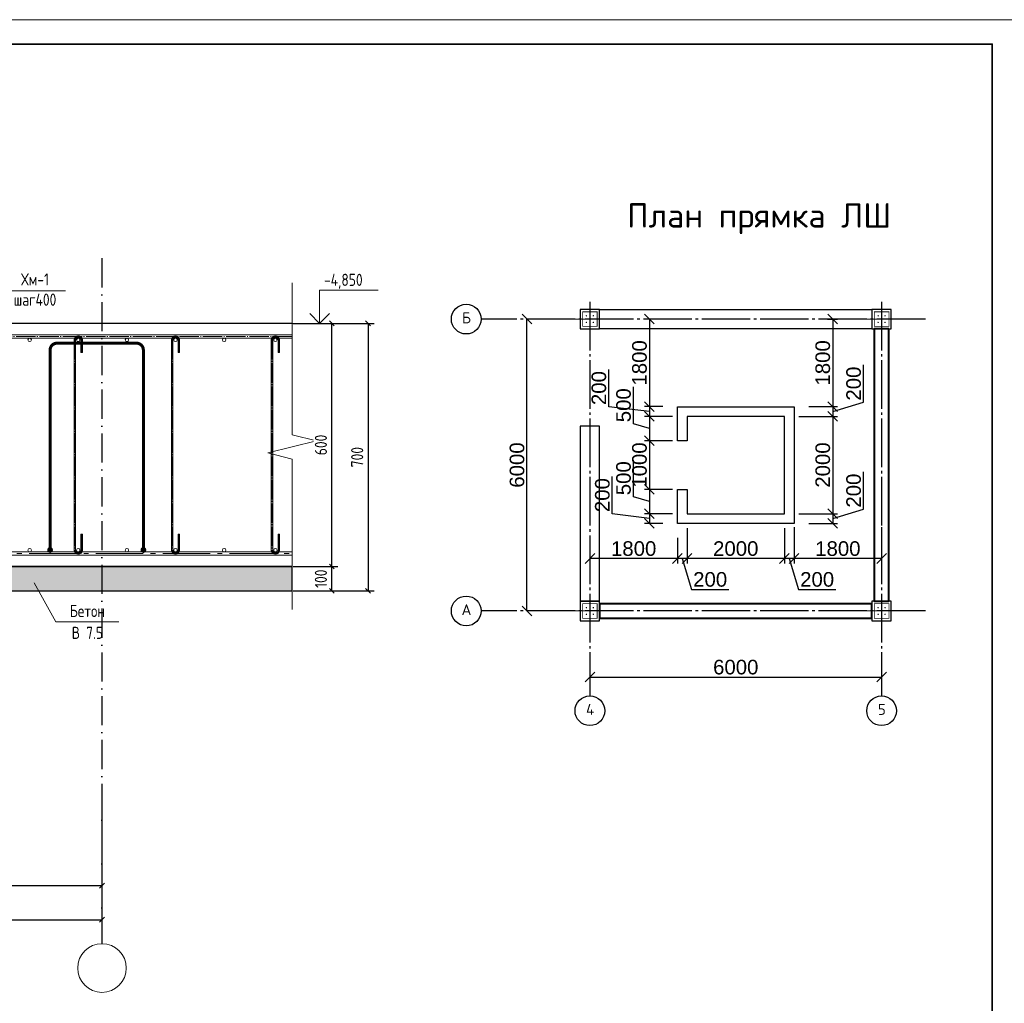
# Model space of a CAD drawing. Header units: millimetres. Extents: x -33345 to 4712671, y -3392 to 121473.
# Tile 225 of 256: x 1182090 to 1202342, y 66280 to 86501. Entities that reach past the tile are written whole.
import ezdxf
from ezdxf.enums import TextEntityAlignment as Align

# ---------------------------------------------------------------- set-up
doc = ezdxf.new("R2010")
doc.units = ezdxf.units.MM
for name, pattern in [('ACAD_ISO10W100', [18, 12, -3, 0, -3]), ('AM_DIN_G_W050', [13.75, 9.75, -1.5, 1, -1.5]), ('CENTER2', [28.575, 19.05, -3.175, 3.175, -3.175]), ('ГОСТ 2.303 5', [24, 20, -1.5, 1, -1.5])]:
    doc.linetypes.add(name, pattern=pattern)
for name, color, linetype in [('00-Axes', 1, 'CENTER2'), ('_линия', 7, 'Continuous'), ('HA', 9, 'Continuous')]:
    doc.layers.add(name, color=color, linetype=linetype)
for name, color, linetype, lineweight in [('1_Основная', 250, 'Continuous', 40), ('w-hatch', 7, 'Continuous', 0), ('w-line', 7, 'Continuous', 0), ('w-Армирования', 172, 'Continuous', 30), ('w-выноски', 7, 'Continuous', 0), ('w-размеры', 7, 'Continuous', 0), ('w-текст', 7, 'Continuous', 0), ('СПДС_w-ось', 4, 'Continuous', 0)]:
    doc.layers.add(name, color=color, linetype=linetype, lineweight=lineweight)
doc.styles.add('#_text', font='CS_Gost2304.shx')
doc.styles.add('_text', font='isocpeui.ttf')
doc.styles.add('ISOCPEUR_1.00', font='isocpeui.ttf')
doc.styles.get("Standard").update_dxf_attribs({"font": 'arial.ttf'})
doc.dimstyles.new('_Dimention', dxfattribs={"dimscale": 100, "dimtxt": 2.5, "dimasz": 1, "dimexe": 1.25, "dimexo": 0.625, "dimgap": 1, "dimtad": 1, "dimdec": 0, "dimtxsty": '_text', "dimblk": 'OBLIQUE', "dimcen": 2.5, "dimadec": 0, "dimazin": 2, "dimtfac": 0.75, "dimtdec": 0, "dimtmove": 1, "dimatfit": 3, "dimfxl": 1, "dimtfill": 1, "dimtolj": 1, "dimarcsym": 1})
doc.dimstyles.new('ISO-25$0', dxfattribs={"dimtxt": 300, "dimasz": 200, "dimexe": 100, "dimexo": 300, "dimgap": 50, "dimtad": 1, "dimdec": 0, "dimtxsty": 'Standard', "dimblk": 'OBLIQUE', "dimcen": 250, "dimadec": 0, "dimazin": 0, "dimtfac": 1, "dimtdec": 0, "dimtmove": 0, "dimatfit": 3, "dimldrblk": 'OBLIQUE', "dimfxl": 1.25, "dimarcsym": 0})

# ---------------------------------------------------------------- blocks, each defined once
blk = doc.blocks.new('srhet')
at = {"lineweight": 20}
blk.add_lwpolyline([(-49807960, 24193266), (-49748560, 24193266), (-49748560, 24235266), (-49807960, 24235266)], close=True, dxfattribs=at)
at = {"lineweight": 35}
blk.add_lwpolyline([(-49805960, 24193766), (-49749060, 24193766), (-49749060, 24234766), (-49805960, 24234766)], close=True, dxfattribs=at)
blk = doc.blocks.new('_Oblique')
at = {"color": 0, "linetype": 'ByBlock', "lineweight": -2}
blk.add_line((-0.5, -0.5), (0.5, 0.5), dxfattribs=at)
blk = doc.blocks.new('*D1626')
at = {"layer": 'Defpoints', "color": 0, "ltscale": 100, "transparency": 16777216}
for p in [(1187656, 75259), (1187656, 74759)]:
    blk.add_point(p, dxfattribs=at)
at = {"layer": 'w-размеры', "color": 0, "lineweight": -2, "ltscale": 100, "transparency": 16777216}
for p, q in [((1187718, 75259), (1188635, 75259)), ((1188510, 74759), (1188510, 75259)), ((1187718, 74759), (1188635, 74759))]:
    blk.add_line(p, q, dxfattribs=at)
at = {"layer": 'w-размеры', "color": 0, "lineweight": 13, "ltscale": 100, "transparency": 16777216, "insert": (1188285, 75009), "char_height": 250, "attachment_point": 5, "rotation": 90, "style": '#_text', "bg_fill": 3, "box_fill_scale": 1.1, "bg_fill_color": 256, "bg_fill_true_color": 13158600, "bg_fill_transparency": 0}
blk.add_mtext('\\A1;100', dxfattribs=at)
at = {"layer": 'Defpoints', "color": 0, "ltscale": 100, "transparency": 16777216}
blk.add_point((1188510, 75259), dxfattribs=at)
at = {"layer": 'w-размеры', "color": 0, "lineweight": -2, "ltscale": 100, "transparency": 16777216, "xscale": 100, "yscale": 100, "zscale": 100}
for p, rotation in [((1188510, 75259), 90), ((1188510, 74759), 270)]:
    blk.add_blockref('_Oblique', p, dxfattribs=dict(at, rotation=rotation))
blk = doc.blocks.new('*D1627')
at = {"layer": 'Defpoints', "color": 0, "ltscale": 100, "transparency": 16777216}
for p in [(1187656, 80259), (1188510, 80259), (1187656, 75259)]:
    blk.add_point(p, dxfattribs=at)
at = {"layer": 'w-размеры', "color": 0, "lineweight": -2, "ltscale": 100, "transparency": 16777216}
for p, q in [((1187718, 80259), (1188635, 80259)), ((1188510, 75259), (1188510, 80259)), ((1187718, 75259), (1188635, 75259))]:
    blk.add_line(p, q, dxfattribs=at)
at = {"layer": 'w-размеры', "color": 0, "lineweight": -2, "ltscale": 100, "transparency": 16777216, "xscale": 100, "yscale": 100, "zscale": 100}
for p, rotation in [((1188510, 80259), 90), ((1188510, 75259), 270)]:
    blk.add_blockref('_Oblique', p, dxfattribs=dict(at, rotation=rotation))
at = {"layer": 'w-размеры', "color": 0, "lineweight": 13, "ltscale": 100, "transparency": 16777216, "insert": (1188285, 77759), "char_height": 250, "attachment_point": 5, "rotation": 90, "style": '#_text', "bg_fill": 3, "box_fill_scale": 1.1, "bg_fill_color": 256, "bg_fill_true_color": 13158600, "bg_fill_transparency": 0}
blk.add_mtext('\\A1;600', dxfattribs=at)
blk = doc.blocks.new('*D1628')
at = {"layer": 'Defpoints', "color": 0, "ltscale": 100, "transparency": 16777216}
for p in [(1187656, 80259), (1187656, 74759), (1189256, 74759)]:
    blk.add_point(p, dxfattribs=at)
at = {"layer": 'w-размеры', "color": 0, "lineweight": -2, "ltscale": 100, "transparency": 16777216}
for p, q in [((1187718, 80259), (1189381, 80259)), ((1189256, 80259), (1189256, 74759)), ((1187718, 74759), (1189381, 74759))]:
    blk.add_line(p, q, dxfattribs=at)
at = {"layer": 'w-размеры', "color": 0, "lineweight": -2, "ltscale": 100, "transparency": 16777216, "xscale": 100, "yscale": 100, "zscale": 100}
for p, rotation in [((1189256, 80259), 90), ((1189256, 74759), 270)]:
    blk.add_blockref('_Oblique', p, dxfattribs=dict(at, rotation=rotation))
at = {"layer": 'w-размеры', "color": 0, "lineweight": 13, "ltscale": 100, "transparency": 16777216, "insert": (1189031, 77509), "char_height": 250, "attachment_point": 5, "rotation": 90, "style": '#_text', "bg_fill": 3, "box_fill_scale": 1.1, "bg_fill_color": 256, "bg_fill_true_color": 13158600, "bg_fill_transparency": 0}
blk.add_mtext('\\A1;700', dxfattribs=at)
blk = doc.blocks.new('*D1646')
at = {"layer": 'Defpoints', "color": 0, "ltscale": 100, "transparency": 16777216}
for p in [(1153783, 70259), (1183783, 70259), (1183783, 67999)]:
    blk.add_point(p, dxfattribs=at)
at = {"layer": 'w-размеры', "color": 0, "lineweight": -2, "ltscale": 100, "transparency": 16777216}
for p, q in [((1153783, 70196), (1153783, 67874)), ((1183783, 70196), (1183783, 67874)), ((1153783, 67999), (1183783, 67999))]:
    blk.add_line(p, q, dxfattribs=at)
at = {"layer": 'w-размеры', "color": 0, "lineweight": -2, "ltscale": 100, "transparency": 16777216, "xscale": 100, "yscale": 100, "zscale": 100, "rotation": 180}
blk.add_blockref('_Oblique', (1153783, 67999), dxfattribs=at)
at = {"layer": 'w-размеры', "color": 0, "lineweight": -2, "ltscale": 100, "transparency": 16777216, "xscale": 100, "yscale": 100, "zscale": 100}
blk.add_blockref('_Oblique', (1183783, 67999), dxfattribs=at)
at = {"layer": 'w-размеры', "color": 0, "lineweight": 13, "ltscale": 100, "transparency": 16777216, "insert": (1168783, 68224), "char_height": 250, "attachment_point": 5, "style": '#_text', "bg_fill": 3, "box_fill_scale": 1.1, "bg_fill_color": 256, "bg_fill_true_color": 13158600, "bg_fill_transparency": 0}
blk.add_mtext('\\A1;6000', dxfattribs=at)
blk = doc.blocks.new('*D1648')
at = {"layer": 'Defpoints', "color": 0, "ltscale": 100, "transparency": 16777216}
for p in [(1173783, 70259), (1183783, 70259), (1183783, 68699)]:
    blk.add_point(p, dxfattribs=at)
at = {"layer": 'w-размеры', "color": 0, "lineweight": -2, "ltscale": 100, "transparency": 16777216}
for p, q in [((1173783, 70196), (1173783, 68574)), ((1183783, 70196), (1183783, 68574)), ((1173783, 68699), (1183783, 68699))]:
    blk.add_line(p, q, dxfattribs=at)
at = {"layer": 'w-размеры', "color": 0, "lineweight": -2, "ltscale": 100, "transparency": 16777216, "xscale": 100, "yscale": 100, "zscale": 100, "rotation": 180}
blk.add_blockref('_Oblique', (1173783, 68699), dxfattribs=at)
at = {"layer": 'w-размеры', "color": 0, "lineweight": -2, "ltscale": 100, "transparency": 16777216, "xscale": 100, "yscale": 100, "zscale": 100}
blk.add_blockref('_Oblique', (1183783, 68699), dxfattribs=at)
at = {"layer": 'w-размеры', "color": 0, "lineweight": 13, "ltscale": 100, "transparency": 16777216, "insert": (1178783, 68924), "char_height": 250, "attachment_point": 5, "style": '#_text', "bg_fill": 3, "box_fill_scale": 1.1, "bg_fill_color": 256, "bg_fill_true_color": 13158600, "bg_fill_transparency": 0}
blk.add_mtext('\\A1;2000', dxfattribs=at)
blk = doc.blocks.new('*D1677')
at = {"color": 0, "lineweight": -2, "transparency": 16777216}
for p, q in [((1193818, 73287), (1193818, 73087)), ((1199818, 73287), (1199818, 73087)), ((1193818, 72987), (1199818, 72987))]:
    blk.add_line(p, q, dxfattribs=at)
at = {"layer": 'Defpoints', "color": 0, "transparency": 16777216}
for p in [(1193818, 72987), (1199818, 72987), (1199818, 72987)]:
    blk.add_point(p, dxfattribs=at)
at = {"color": 0, "lineweight": -2, "transparency": 16777216, "xscale": 200, "yscale": 200, "zscale": 200, "rotation": 180}
blk.add_blockref('_Oblique', (1193818, 72987), dxfattribs=at)
at = {"color": 0, "lineweight": -2, "transparency": 16777216, "xscale": 200, "yscale": 200, "zscale": 200}
blk.add_blockref('_Oblique', (1199818, 72987), dxfattribs=at)
at = {"color": 0, "lineweight": 0, "transparency": 16777216, "insert": (1196818, 73190), "char_height": 300, "attachment_point": 5}
blk.add_mtext('6000', dxfattribs=at)
blk = doc.blocks.new('*D1678')
at = {"color": 0, "lineweight": -2, "transparency": 16777216}
for p, q in [((1192523, 74346), (1192523, 80346)), ((1192823, 80346), (1192623, 80346)), ((1192823, 74346), (1192623, 74346))]:
    blk.add_line(p, q, dxfattribs=at)
at = {"layer": 'Defpoints', "color": 0, "transparency": 16777216}
for p in [(1192523, 80346), (1192523, 80346), (1192523, 74346)]:
    blk.add_point(p, dxfattribs=at)
at = {"color": 0, "lineweight": -2, "transparency": 16777216, "xscale": 200, "yscale": 200, "zscale": 200}
for p, rotation in [((1192523, 80346), 90), ((1192523, 74346), 270)]:
    blk.add_blockref('_Oblique', p, dxfattribs=dict(at, rotation=rotation))
at = {"color": 0, "lineweight": 0, "transparency": 16777216, "insert": (1192320, 77346), "char_height": 300, "attachment_point": 5, "rotation": 90}
blk.add_mtext('6000', dxfattribs=at)
blk = doc.blocks.new('column')
at = {"lineweight": 0}
for points in [[(-68, 56, -1), (-68, 86, -1)], [(68, 56, 1), (68, 86, 1)], [(-68, -56, 1), (-68, -86, 1)], [(68, -56, -1), (68, -86, -1)]]:
    blk.add_hatch(color=0, dxfattribs=at).paths.add_polyline_path(points)
at = {"color": 0, "lineweight": 0}
for p, q in [((0, 300), (0, -300)), ((300, 0), (-300, 0))]:
    blk.add_line(p, q, dxfattribs=at)
at = {"lineweight": 30}
blk.add_lwpolyline([(-200, 200), (200, 200), (200, -200), (-200, -200)], close=True, dxfattribs=at)
at = {"color": 0, "lineweight": 0, "const_width": 15}
blk.add_lwpolyline([(150, -150), (150, 150), (-150, 150), (-150, -150)], close=True, dxfattribs=at)
blk = doc.blocks.new('*D2973')
at = {"color": 0, "lineweight": -2, "transparency": 16777216}
for p, q in [((1198018, 76072), (1198018, 75324)), ((1199818, 76072), (1199818, 75324)), ((1199818, 75424), (1198018, 75424))]:
    blk.add_line(p, q, dxfattribs=at)
at = {"layer": 'Defpoints', "color": 0, "transparency": 16777216}
for p in [(1198018, 76372), (1199818, 76372), (1198018, 75424)]:
    blk.add_point(p, dxfattribs=at)
at = {"color": 0, "lineweight": -2, "transparency": 16777216, "xscale": 200, "yscale": 200, "zscale": 200, "rotation": 180}
blk.add_blockref('_Oblique', (1198018, 75424), dxfattribs=at)
at = {"color": 0, "lineweight": -2, "transparency": 16777216, "xscale": 200, "yscale": 200, "zscale": 200}
blk.add_blockref('_Oblique', (1199818, 75424), dxfattribs=at)
at = {"color": 0, "transparency": 16777216, "insert": (1198918, 75627), "char_height": 300, "attachment_point": 5}
blk.add_mtext('1800', dxfattribs=at)
blk = doc.blocks.new('*D2974')
at = {"color": 0, "lineweight": -2, "transparency": 16777216}
for p, q in [((1197818, 76046), (1197818, 75324)), ((1198018, 76072), (1198018, 75324)), ((1198018, 75424), (1197818, 75424)), ((1197918, 75424), (1198108, 74790)), ((1198108, 74790), (1198875, 74790))]:
    blk.add_line(p, q, dxfattribs=at)
at = {"layer": 'Defpoints', "color": 0, "transparency": 16777216}
for p in [(1198018, 76372), (1197818, 76346), (1197818, 75424)]:
    blk.add_point(p, dxfattribs=at)
at = {"color": 0, "lineweight": -2, "transparency": 16777216, "xscale": 200, "yscale": 200, "zscale": 200, "rotation": 180}
blk.add_blockref('_Oblique', (1197818, 75424), dxfattribs=at)
at = {"color": 0, "lineweight": -2, "transparency": 16777216, "xscale": 200, "yscale": 200, "zscale": 200}
blk.add_blockref('_Oblique', (1198018, 75424), dxfattribs=at)
at = {"color": 0, "transparency": 16777216, "insert": (1198492, 74993), "char_height": 300, "attachment_point": 5}
blk.add_mtext('200', dxfattribs=at)
blk = doc.blocks.new('*D2975')
at = {"color": 0, "lineweight": -2, "transparency": 16777216}
for p, q in [((1195818, 76046), (1195818, 75324)), ((1197818, 76046), (1197818, 75324)), ((1197818, 75424), (1195818, 75424))]:
    blk.add_line(p, q, dxfattribs=at)
at = {"layer": 'Defpoints', "color": 0, "transparency": 16777216}
for p in [(1195818, 76346), (1197818, 76346), (1195818, 75424)]:
    blk.add_point(p, dxfattribs=at)
at = {"color": 0, "lineweight": -2, "transparency": 16777216, "xscale": 200, "yscale": 200, "zscale": 200, "rotation": 180}
blk.add_blockref('_Oblique', (1195818, 75424), dxfattribs=at)
at = {"color": 0, "lineweight": -2, "transparency": 16777216, "xscale": 200, "yscale": 200, "zscale": 200}
blk.add_blockref('_Oblique', (1197818, 75424), dxfattribs=at)
at = {"color": 0, "transparency": 16777216, "insert": (1196818, 75627), "char_height": 300, "attachment_point": 5}
blk.add_mtext('2000', dxfattribs=at)
blk = doc.blocks.new('*D2976')
at = {"color": 0, "lineweight": -2, "transparency": 16777216}
for p, q in [((1195818, 76046), (1195818, 75324)), ((1195618, 75846), (1195618, 75324)), ((1195818, 75424), (1195618, 75424)), ((1195718, 75424), (1195908, 74790)), ((1195908, 74790), (1196675, 74790))]:
    blk.add_line(p, q, dxfattribs=at)
at = {"layer": 'Defpoints', "color": 0, "transparency": 16777216}
for p in [(1195618, 76146), (1195818, 76346), (1195618, 75424)]:
    blk.add_point(p, dxfattribs=at)
at = {"color": 0, "lineweight": -2, "transparency": 16777216, "xscale": 200, "yscale": 200, "zscale": 200, "rotation": 180}
blk.add_blockref('_Oblique', (1195618, 75424), dxfattribs=at)
at = {"color": 0, "lineweight": -2, "transparency": 16777216, "xscale": 200, "yscale": 200, "zscale": 200}
blk.add_blockref('_Oblique', (1195818, 75424), dxfattribs=at)
at = {"color": 0, "transparency": 16777216, "insert": (1196292, 74993), "char_height": 300, "attachment_point": 5}
blk.add_mtext('200', dxfattribs=at)
blk = doc.blocks.new('*D2977')
at = {"color": 0, "lineweight": -2, "transparency": 16777216}
for p, q in [((1195618, 75846), (1195618, 75324)), ((1193818, 75686), (1193818, 75324)), ((1195618, 75424), (1193818, 75424))]:
    blk.add_line(p, q, dxfattribs=at)
at = {"layer": 'Defpoints', "color": 0, "transparency": 16777216}
for p in [(1195618, 76146), (1193818, 75986), (1193818, 75424)]:
    blk.add_point(p, dxfattribs=at)
at = {"color": 0, "lineweight": -2, "transparency": 16777216, "xscale": 200, "yscale": 200, "zscale": 200, "rotation": 180}
blk.add_blockref('_Oblique', (1193818, 75424), dxfattribs=at)
at = {"color": 0, "lineweight": -2, "transparency": 16777216, "xscale": 200, "yscale": 200, "zscale": 200}
blk.add_blockref('_Oblique', (1195618, 75424), dxfattribs=at)
at = {"color": 0, "transparency": 16777216, "insert": (1194718, 75627), "char_height": 300, "attachment_point": 5}
blk.add_mtext('1800', dxfattribs=at)
blk = doc.blocks.new('*D2978')
at = {"color": 0, "lineweight": -2, "transparency": 16777216}
for p, q in [((1198702, 80346), (1198912, 80346)), ((1198812, 80346), (1198812, 78546)), ((1198318, 78546), (1198912, 78546))]:
    blk.add_line(p, q, dxfattribs=at)
at = {"layer": 'Defpoints', "color": 0, "transparency": 16777216}
for p in [(1198402, 80346), (1198018, 78546), (1198812, 78546)]:
    blk.add_point(p, dxfattribs=at)
at = {"color": 0, "lineweight": -2, "transparency": 16777216, "xscale": 200, "yscale": 200, "zscale": 200}
for p, rotation in [((1198812, 80346), 90), ((1198812, 78546), 270)]:
    blk.add_blockref('_Oblique', p, dxfattribs=dict(at, rotation=rotation))
at = {"color": 0, "transparency": 16777216, "insert": (1198609, 79446), "char_height": 300, "attachment_point": 5, "rotation": 90}
blk.add_mtext('1800', dxfattribs=at)
blk = doc.blocks.new('*D2979')
at = {"color": 0, "lineweight": -2, "transparency": 16777216}
for p, q in [((1199447, 78636), (1199447, 79403)), ((1198812, 78446), (1199447, 78636)), ((1198318, 78546), (1198912, 78546)), ((1198812, 78546), (1198812, 78346)), ((1198118, 78346), (1198912, 78346))]:
    blk.add_line(p, q, dxfattribs=at)
at = {"layer": 'Defpoints', "color": 0, "transparency": 16777216}
for p in [(1198018, 78546), (1197818, 78346), (1198812, 78346)]:
    blk.add_point(p, dxfattribs=at)
at = {"color": 0, "lineweight": -2, "transparency": 16777216, "xscale": 200, "yscale": 200, "zscale": 200}
for p, rotation in [((1198812, 78546), 90), ((1198812, 78346), 270)]:
    blk.add_blockref('_Oblique', p, dxfattribs=dict(at, rotation=rotation))
at = {"color": 0, "transparency": 16777216, "insert": (1199243, 79020), "char_height": 300, "attachment_point": 5, "rotation": 90}
blk.add_mtext('200', dxfattribs=at)
blk = doc.blocks.new('*D2980')
at = {"color": 0, "lineweight": -2, "transparency": 16777216}
for p, q in [((1198118, 78346), (1198912, 78346)), ((1198812, 78346), (1198812, 76346)), ((1198118, 76346), (1198912, 76346))]:
    blk.add_line(p, q, dxfattribs=at)
at = {"layer": 'Defpoints', "color": 0, "transparency": 16777216}
for p in [(1197818, 78346), (1197818, 76346), (1198812, 76346)]:
    blk.add_point(p, dxfattribs=at)
at = {"color": 0, "lineweight": -2, "transparency": 16777216, "xscale": 200, "yscale": 200, "zscale": 200}
for p, rotation in [((1198812, 78346), 90), ((1198812, 76346), 270)]:
    blk.add_blockref('_Oblique', p, dxfattribs=dict(at, rotation=rotation))
at = {"color": 0, "transparency": 16777216, "insert": (1198609, 77346), "char_height": 300, "attachment_point": 5, "rotation": 90}
blk.add_mtext('2000', dxfattribs=at)
blk = doc.blocks.new('*D2981')
at = {"color": 0, "lineweight": -2, "transparency": 16777216}
for p, q in [((1199447, 76436), (1199447, 77203)), ((1198812, 76246), (1199447, 76436)), ((1198118, 76346), (1198912, 76346)), ((1198318, 76146), (1198912, 76146)), ((1198812, 76346), (1198812, 76146))]:
    blk.add_line(p, q, dxfattribs=at)
at = {"layer": 'Defpoints', "color": 0, "transparency": 16777216}
for p in [(1197818, 76346), (1198018, 76146), (1198812, 76146)]:
    blk.add_point(p, dxfattribs=at)
at = {"color": 0, "lineweight": -2, "transparency": 16777216, "xscale": 200, "yscale": 200, "zscale": 200}
for p, rotation in [((1198812, 76346), 90), ((1198812, 76146), 270)]:
    blk.add_blockref('_Oblique', p, dxfattribs=dict(at, rotation=rotation))
at = {"color": 0, "transparency": 16777216, "insert": (1199243, 76820), "char_height": 300, "attachment_point": 5, "rotation": 90}
blk.add_mtext('200', dxfattribs=at)
blk = doc.blocks.new('*D2982')
at = {"color": 0, "lineweight": -2, "transparency": 16777216}
for p, q in [((1195235, 80346), (1194942, 80346)), ((1195042, 80346), (1195042, 78546)), ((1195318, 78546), (1194942, 78546))]:
    blk.add_line(p, q, dxfattribs=at)
at = {"layer": 'Defpoints', "color": 0, "transparency": 16777216}
for p in [(1195535, 80346), (1195042, 78546), (1195618, 78546)]:
    blk.add_point(p, dxfattribs=at)
at = {"color": 0, "lineweight": -2, "transparency": 16777216, "xscale": 200, "yscale": 200, "zscale": 200}
for p, rotation in [((1195042, 80346), 90), ((1195042, 78546), 270)]:
    blk.add_blockref('_Oblique', p, dxfattribs=dict(at, rotation=rotation))
at = {"color": 0, "transparency": 16777216, "insert": (1194839, 79446), "char_height": 300, "attachment_point": 5, "rotation": 90}
blk.add_mtext('1800', dxfattribs=at)
blk = doc.blocks.new('*D2983')
at = {"color": 0, "lineweight": -2, "transparency": 16777216}
for p, q in [((1194207, 78544), (1194207, 79311)), ((1195042, 78446), (1194207, 78544)), ((1195318, 78546), (1194942, 78546)), ((1195042, 78546), (1195042, 78346)), ((1195518, 78346), (1194942, 78346))]:
    blk.add_line(p, q, dxfattribs=at)
at = {"layer": 'Defpoints', "color": 0, "transparency": 16777216}
for p in [(1195618, 78546), (1195042, 78346), (1195818, 78346)]:
    blk.add_point(p, dxfattribs=at)
at = {"color": 0, "lineweight": -2, "transparency": 16777216, "xscale": 200, "yscale": 200, "zscale": 200}
for p, rotation in [((1195042, 78546), 90), ((1195042, 78346), 270)]:
    blk.add_blockref('_Oblique', p, dxfattribs=dict(at, rotation=rotation))
at = {"color": 0, "transparency": 16777216, "insert": (1194004, 78928), "char_height": 300, "attachment_point": 5, "rotation": 90}
blk.add_mtext('200', dxfattribs=at)
blk = doc.blocks.new('*D2984')
at = {"color": 0, "lineweight": -2, "transparency": 16777216}
for p, q in [((1194714, 78194), (1194714, 78956)), ((1195042, 78096), (1194714, 78194)), ((1195518, 78346), (1194942, 78346)), ((1195042, 78346), (1195042, 77846)), ((1195518, 77846), (1194942, 77846))]:
    blk.add_line(p, q, dxfattribs=at)
at = {"layer": 'Defpoints', "color": 0, "transparency": 16777216}
for p in [(1195818, 78346), (1195042, 77846), (1195818, 77846)]:
    blk.add_point(p, dxfattribs=at)
at = {"color": 0, "lineweight": -2, "transparency": 16777216, "xscale": 200, "yscale": 200, "zscale": 200}
for p, rotation in [((1195042, 78346), 90), ((1195042, 77846), 270)]:
    blk.add_blockref('_Oblique', p, dxfattribs=dict(at, rotation=rotation))
at = {"color": 0, "transparency": 16777216, "insert": (1194511, 78575), "char_height": 300, "attachment_point": 5, "rotation": 90}
blk.add_mtext('500', dxfattribs=at)
blk = doc.blocks.new('*D2985')
at = {"color": 0, "lineweight": -2, "transparency": 16777216}
for p, q in [((1195518, 77846), (1194942, 77846)), ((1195042, 77846), (1195042, 76846)), ((1195518, 76846), (1194942, 76846))]:
    blk.add_line(p, q, dxfattribs=at)
at = {"layer": 'Defpoints', "color": 0, "transparency": 16777216}
for p in [(1195818, 77846), (1195042, 76846), (1195818, 76846)]:
    blk.add_point(p, dxfattribs=at)
at = {"color": 0, "lineweight": -2, "transparency": 16777216, "xscale": 200, "yscale": 200, "zscale": 200}
for p, rotation in [((1195042, 77846), 90), ((1195042, 76846), 270)]:
    blk.add_blockref('_Oblique', p, dxfattribs=dict(at, rotation=rotation))
at = {"color": 0, "transparency": 16777216, "insert": (1194839, 77346), "char_height": 300, "attachment_point": 5, "rotation": 90}
blk.add_mtext('1000', dxfattribs=at)
blk = doc.blocks.new('*D2986')
at = {"color": 0, "lineweight": -2, "transparency": 16777216}
for p, q in [((1194714, 76694), (1194714, 77456)), ((1195518, 76846), (1194942, 76846)), ((1195042, 76846), (1195042, 76346)), ((1195042, 76596), (1194714, 76694)), ((1195518, 76346), (1194942, 76346))]:
    blk.add_line(p, q, dxfattribs=at)
at = {"layer": 'Defpoints', "color": 0, "transparency": 16777216}
for p in [(1195818, 76846), (1195042, 76346), (1195818, 76346)]:
    blk.add_point(p, dxfattribs=at)
at = {"color": 0, "lineweight": -2, "transparency": 16777216, "xscale": 200, "yscale": 200, "zscale": 200}
for p, rotation in [((1195042, 76846), 90), ((1195042, 76346), 270)]:
    blk.add_blockref('_Oblique', p, dxfattribs=dict(at, rotation=rotation))
at = {"color": 0, "transparency": 16777216, "insert": (1194511, 77075), "char_height": 300, "attachment_point": 5, "rotation": 90}
blk.add_mtext('500', dxfattribs=at)
blk = doc.blocks.new('*D1679')
at = {"color": 0, "lineweight": -2, "transparency": 16777216}
for p, q in [((1194278, 76344), (1194278, 77111)), ((1195042, 76246), (1194278, 76344)), ((1195518, 76346), (1194942, 76346)), ((1195318, 76146), (1194942, 76146)), ((1195042, 76346), (1195042, 76146))]:
    blk.add_line(p, q, dxfattribs=at)
at = {"layer": 'Defpoints', "color": 0, "transparency": 16777216}
for p in [(1195042, 76146), (1195618, 76146), (1195818, 76346)]:
    blk.add_point(p, dxfattribs=at)
at = {"color": 0, "lineweight": -2, "transparency": 16777216, "xscale": 200, "yscale": 200, "zscale": 200}
for p, rotation in [((1195042, 76346), 90), ((1195042, 76146), 270)]:
    blk.add_blockref('_Oblique', p, dxfattribs=dict(at, rotation=rotation))
at = {"color": 0, "transparency": 16777216, "insert": (1194075, 76728), "char_height": 300, "attachment_point": 5, "rotation": 90}
blk.add_mtext('200', dxfattribs=at)

msp = doc.modelspace()

# ---------------------------------------------------------------- hatches: boundary and pattern name
at = {"layer": 'w-hatch', "lineweight": 5, "ltscale": 100}
h = msp.add_hatch(dxfattribs=at)
h.set_pattern_fill('AR-CONC', color=256, scale=3)
h.set_pattern_definition([(50, (10242728.6, 4929051), (546.554007, -47.817257), [57.15, -628.65]), (355, (10242728.6, 4929051), (-105.730264, 573.170536), [45.72, -502.921753]), (100.4514447, (10242774.16, 4929047.03), (440.82374, 525.353256), [48.570026, -534.270734]), (46.1842, (10242728.6, 4929203.4), (813.237123, -126.126984), [85.725, -942.975]), (96.635558, (10242796.4, 4929192.9), (712.2124, 742.278374), [72.85507, -801.406824]), (351.184151, (10242728.6, 4929203.4), (712.2124, 742.278374), [68.5799, -754.379196]), (21, (10242804.8, 4929165.3), (454.843174, -306.795595), [57.15, -628.65]), (326, (10242804.8, 4929165.3), (185.406085, 552.563898), [45.72, -502.92]), (71.451445, (10242842.7, 4929139.75), (640.249258, 245.768307), [48.570026, -534.269813]), (37.5, (10242728.6, 4929051.02), (9.2658098, 253.6651166), [0, -496.824, 0, -510.54, 0, -504.825]), (7.5, (10242728.6, 4929051.02), (200.4589875, 300.5417245), [0, -291.084, 0, -485.394, 0, -192.405]), (327.5, (10242558.68, 4929051.02), (406.7717855, -17.186232), [0, -190.5, 0, -594.36, 0, -788.67]), (317.5, (10242482.5, 4929051), (444.387544, 76.279473), [0, -247.65, 0, -394.716, 0, -560.07])])
h.paths.add_polyline_path([(1187695.538, 74758.565), (1187695.538, 75258.565), (1180782.612, 75258.565), (1176282.612, 70758.565), (1161282.612, 70758.565), (1156782.612, 75258.565), (1150026.498, 75258.565), (1150026.498, 74758.565), (1156575.505, 74758.565), (1161075.505, 70258.565), (1176489.719, 70258.565), (1180989.719, 74758.565)])

# ---------------------------------------------------------------- linework, layer by layer
at = {"color": 244, "lineweight": 40, "true_color": 0x991b1e}
msp.add_lwpolyline([(1199967.818, 80145.935), (1199667.818, 80145.935), (1199667.818, 74545.935), (1199967.818, 74545.935)], close=True, dxfattribs=at)
at = {"color": 177, "true_color": 0x293189, "const_width": 63.283}
for points in [[(1182714.859, 75599.416), (1182714.859, 79708.385, -0.40493117), (1182853.363, 79851.364), (1184492.833, 79851.364, -0.406748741), (1184634.078, 79713.683), (1184634.078, 75599.416)], [(1182714.859, 75627.033, -1), (1182714.859, 75571.799, -1), (1182714.859, 75627.033, -1)], [(1184634.078, 75627.033, -1), (1184634.078, 75571.799, -1), (1184634.078, 75627.033, -1)]]:
    msp.add_lwpolyline(points, format="xyb", dxfattribs=at)
at = {"color": 244, "lineweight": 40, "true_color": 0x991b1e}
msp.add_lwpolyline([(1194017.818, 74195.935), (1199617.818, 74195.935), (1199617.818, 74495.935), (1194017.818, 74495.935), (1194017.818, 74195.935)], dxfattribs=at)
at = {"layer": '00-Axes', "color": 251, "linetype": 'ГОСТ 2.303 5', "ltscale": 50, "true_color": 0x636466}
for points in [[(1193817.818, 80700.154), (1193817.818, 72601.106)], [(1199817.818, 80700.154), (1199817.818, 72601.106)], [(1200717.417, 80345.935), (1191580.229, 80345.935)], [(1200717.417, 74345.935), (1191580.229, 74345.935)]]:
    msp.add_lwpolyline(points, dxfattribs=at)
at = {"layer": '00-Axes', "color": 219, "linetype": 'ByBlock', "ltscale": 100, "true_color": 0x642165}
for centre in [(1191274.269, 80345.935), (1191274.269, 74345.935), (1193817.818, 72295.146), (1199817.818, 72295.146)]:
    msp.add_circle(centre, 305.96, dxfattribs=at)
at = {"layer": '1_Основная', "color": 250, "lineweight": 30}
msp.add_lwpolyline([(1197817.818, 78345.935), (1195817.818, 78345.935), (1195817.818, 77845.935), (1195617.818, 77845.935), (1195617.818, 78545.935), (1198017.818, 78545.935), (1198017.818, 76145.935), (1195617.818, 76145.935), (1195617.818, 76845.935), (1195817.818, 76845.935), (1195817.818, 76345.935), (1197817.818, 76345.935)], close=True, dxfattribs=at)
at = {"layer": 'HA', "color": 250, "lineweight": 30, "ltscale": 100}
for points in [[(1194017.818, 80545.935), (1199617.818, 80545.935), (1199617.818, 80145.935), (1194017.818, 80145.935)], [(1193617.818, 74545.935), (1194017.818, 74545.935), (1194017.818, 78145.935), (1193617.818, 78145.935)]]:
    msp.add_lwpolyline(points, close=True, dxfattribs=at)
at = {"layer": 'w-line', "linetype": 'Continuous', "ltscale": 100}
msp.add_lwpolyline([(1187695.538, 74377.918), (1187695.538, 77469.365), (1187195.538, 77594.365), (1188195.538, 77844.365), (1187695.538, 77969.365), (1187695.538, 81092.066)], dxfattribs=at)
at = {"layer": 'w-line', "lineweight": 30, "ltscale": 100}
for points in [[(1187695.538, 80258.565), (1173782.612, 80258.565), (1173782.612, 72758.565), (1163782.612, 72758.565), (1163782.612, 80258.565), (1150026.498, 80258.565)], [(1150026.498, 75258.565), (1156782.612, 75258.565), (1161282.612, 70758.565), (1176282.612, 70758.565), (1180782.612, 75258.565), (1187695.538, 75258.565)]]:
    msp.add_lwpolyline(points, dxfattribs=at)
msp.add_lwpolyline([(1187695.538, 74758.565), (1187695.538, 75258.565), (1180782.612, 75258.565), (1176282.612, 70758.565), (1161282.612, 70758.565), (1156782.612, 75258.565), (1150026.498, 75258.565), (1150026.498, 74758.565), (1156575.505, 74758.565), (1161075.505, 70258.565), (1176489.719, 70258.565), (1180989.719, 74758.565)], close=True, dxfattribs=at)
at = {"layer": 'w-line', "color": 0, "lineweight": 0, "ltscale": 100}
msp.add_circle((1183782.612, 67005.656), 500, dxfattribs=at)
at = {"layer": 'w-Армирования', "lineweight": 0, "ltscale": 100}
for points in [[(1187695.538, 79953.565), (1174032.612, 79953.565), (1174032.612, 80023.565), (1187695.538, 80023.565)], [(1187695.538, 75491.065), (1174032.612, 75491.065), (1174032.612, 75561.065), (1187695.538, 75561.065)]]:
    msp.add_lwpolyline(points, dxfattribs=at)
for points in [[(1183350.182, 75926.584), (1183350.182, 75596.065, -1), (1183240.182, 75596.065), (1183240.182, 79918.565, -1), (1183350.182, 79918.565), (1183350.182, 79660.213), (1183380.182, 79660.213), (1183380.182, 79918.565, 1), (1183210.182, 79918.565), (1183210.182, 75596.065, 1), (1183380.182, 75596.065), (1183380.182, 75926.584)], [(1185350.182, 75926.584), (1185350.182, 75596.065, -1), (1185240.182, 75596.065), (1185240.182, 79918.565, -1), (1185350.182, 79918.565), (1185350.182, 79660.213), (1185380.182, 79660.213), (1185380.182, 79918.565, 1), (1185210.182, 79918.565), (1185210.182, 75596.065, 1), (1185380.182, 75596.065), (1185380.182, 75926.584)], [(1187405.595, 75926.584), (1187405.595, 75596.065, -1), (1187295.595, 75596.065), (1187295.595, 79918.565, -1), (1187405.595, 79918.565), (1187405.595, 79660.213), (1187435.595, 79660.213), (1187435.595, 79918.565, 1), (1187265.595, 79918.565), (1187265.595, 75596.065, 1), (1187435.595, 75596.065), (1187435.595, 75926.584)]]:
    msp.add_lwpolyline(points, format="xyb", close=True, dxfattribs=at)
for centre in [(1182295.182, 79918.565), (1183295.182, 79918.565), (1184295.182, 79918.565), (1185295.182, 79918.565), (1186295.182, 79918.565), (1187350.595, 79918.565), (1182295.182, 75596.065), (1183295.182, 75596.065), (1184295.182, 75596.065), (1185295.182, 75596.065), (1186295.182, 75596.065), (1187350.595, 75596.065)]:
    msp.add_circle(centre, 35, dxfattribs=at)
at = {"layer": 'w-выноски', "linetype": 'Continuous', "lineweight": 15, "ltscale": 100}
msp.add_line((1188259.838, 80938.196), (1189461.77, 80938.196), dxfattribs=at)
at = {"layer": 'w-выноски', "lineweight": 15, "ltscale": 100}
for p, q in [((1182384.45, 74925.34), (1182831.445, 74120.954)), ((1182831.445, 74120.954), (1184132.202, 74120.954))]:
    msp.add_line(p, q, dxfattribs=at)
msp.add_lwpolyline([(1181676.721, 80930.118), (1183034.021, 80930.118)], dxfattribs=at)
at = {"layer": 'СПДС_w-ось', "color": 0, "linetype": 'ГОСТ 2.303 5', "lineweight": 5, "ltscale": 20}
msp.add_lwpolyline([(1187695.538, 79988.565), (1174032.612, 79988.565)], dxfattribs=at)
for points in [[(1183365.182, 79660.213), (1183365.182, 79918.565, 1), (1183225.182, 79918.565), (1183225.182, 75596.065, 1), (1183365.182, 75596.065), (1183365.182, 75926.584)], [(1185365.182, 79660.213), (1185365.182, 79918.565, 1), (1185225.182, 79918.565), (1185225.182, 75596.065, 1), (1185365.182, 75596.065), (1185365.182, 75926.584)], [(1187420.595, 79660.213), (1187420.595, 79918.565, 1), (1187280.595, 79918.565), (1187280.595, 75596.065, 1), (1187420.595, 75596.065), (1187420.595, 75926.584)]]:
    msp.add_lwpolyline(points, format="xyb", dxfattribs=at)
at = {"layer": 'СПДС_w-ось', "color": 0, "linetype": 'AM_DIN_G_W050', "lineweight": 5, "ltscale": 100}
msp.add_lwpolyline([(1174032.612, 75526.065), (1187695.538, 75526.065)], dxfattribs=at)

# ---------------------------------------------------------------- block references
at = {"xscale": -1, "rotation": 270}
for p in [(1193817.818, 80345.935), (1199817.818, 80345.935), (1193817.818, 74345.935), (1199817.818, 74345.935)]:
    msp.add_blockref('column', p, dxfattribs=at)
at = {"layer": '_линия', "color": 18, "lineweight": 0}
msp.add_blockref('srhet', (50951152.006, -24148764.744), dxfattribs=at)

# ---------------------------------------------------------------- texts
at = {"layer": '00-Axes', "color": 219, "linetype": 'ByBlock', "ltscale": 100, "true_color": 0x642165, "char_height": 226.05869, "attachment_point": 1, "style": 'ISOCPEUR_1.00'}
for s, insert in [('\\pxqc;{\\fISOCPEUR|b0|i0|c204|p34;Б}', (1190893.103, 80485.74)), ('\\pxqc;{\\fISOCPEUR|b0|i0|c204|p34;А}', (1190893.103, 74485.74)), ('\\pxqc;{\\fISOCPEUR|b0|i0|c204|p34;4}', (1193436.652, 72434.951)), ('\\pxqc;{\\fISOCPEUR|b0|i0|c204|p34;5}', (1199436.652, 72434.951))]:
    msp.add_mtext_dynamic_manual_height_columns(s, width=772.47909, gutter_width=706.433, heights=[0], dxfattribs=dict(at, insert=insert))
at = {"layer": 'w-выноски', "linetype": 'Continuous', "lineweight": 15, "ltscale": 100, "style": '#_text'}
msp.add_text('-4,850', height=250, dxfattribs=at).set_placement((1188349.838, 81028.196))
at = {"layer": 'w-выноски', "lineweight": 15, "ltscale": 100, "style": '#_text'}
msp.add_text('Бетон', height=250, dxfattribs=at).set_placement((1183481.824, 74220.954), align=Align.CENTER)
msp.add_text('В 7.5', height=250, dxfattribs=at).set_placement((1183481.824, 74020.954), align=Align.TOP_CENTER)
at = {"layer": 'w-выноски', "lineweight": 15, "ltscale": 100, "insert": (1182405.544, 81287.742), "char_height": 250, "width": 1851.21881, "attachment_point": 2, "style": '#_text'}
msp.add_mtext('\\pxqc;Хм-1\\Pшаг400', dxfattribs=at)
at = {"layer": 'w-текст', "color": 0, "lineweight": 0, "insert": (1194583.174, 82727.464), "char_height": 500, "width": 6907.58228, "attachment_point": 1, "style": '#_text'}
msp.add_mtext('{\\fISOCPEUR|b0|i0|c204|p34;План прямка ЛШ}', dxfattribs=at)

# ---------------------------------------------------------------- dimensions: what is measured, and where the dimension line sits
at = {"color": 18, "lineweight": 0, "true_color": 0x000000}
dim = msp.add_linear_dim(base=(1192522.98, 80345.935), p1=(1192522.98, 74345.935), p2=(1192522.98, 80345.935), angle=90, dimstyle='ISO-25$0', dxfattribs=at)
dim.commit()
dim.dimension.update_dxf_attribs({"geometry": '*D1678', "text_midpoint": (1192319.808, 77345.935)})
for base, p1, p2, picture, middle in [((1195042.357, 78545.935), (1195535.08, 80345.935), (1195617.818, 78545.935), '*D2982', (1194839.185, 79445.935)), ((1198812.139, 78545.935), (1198402.22, 80345.935), (1198017.818, 78545.935), '*D2978', (1198608.967, 79445.935))]:
    dim = msp.add_linear_dim(base=base, p1=p1, p2=p2, angle=90, dimstyle='ISO-25$0')
    dim.commit()
    dim.dimension.update_dxf_attribs({"geometry": picture, "text_midpoint": middle})
for base, p1, p2, picture, middle in [((1198812.139, 78345.935), (1198017.818, 78545.935), (1197817.818, 78345.935), '*D2979', (1199243.483, 78686.289)), ((1195042.357, 77845.935), (1195817.818, 78345.935), (1195817.818, 77845.935), '*D2984', (1194511.013, 78244.386)), ((1198812.139, 76345.935), (1197817.818, 78345.935), (1197817.818, 76345.935), '*D2980', (1198608.967, 77345.935)), ((1195042.357, 76845.935), (1195817.818, 77845.935), (1195817.818, 76845.935), '*D2985', (1194839.185, 77345.935)), ((1195042.357, 76345.935), (1195817.818, 76845.935), (1195817.818, 76345.935), '*D2986', (1194511.013, 76744.386)), ((1198812.139, 76145.935), (1197817.818, 76345.935), (1198017.818, 76145.935), '*D2981', (1199243.483, 76486.289))]:
    dim = msp.add_linear_dim(base=base, p1=p1, p2=p2, angle=90, dimstyle='ISO-25$0', override={"dimtmove": 1})
    dim.commit()
    dim.dimension.update_dxf_attribs({"geometry": picture, "text_midpoint": middle})
for base, p1, p2, picture, middle in [((1195042.357, 78345.935), (1195617.818, 78545.935), (1195817.818, 78345.935), '*D2983', (1194206.723, 78594.386)), ((1195042.357, 76145.935), (1195817.818, 76345.935), (1195617.818, 76145.935), '*D1679', (1194277.822, 76394.386))]:
    dim = msp.add_linear_dim(base=base, p1=p1, p2=p2, angle=90, dimstyle='ISO-25$0', override={"dimtmove": 1})
    dim.commit()
    dim.dimension.update_dxf_attribs({"geometry": picture, "text_midpoint": middle, "dimtype": 160})
for base, p1, p2, picture, middle in [((1197817.818, 75424.26), (1198017.818, 76371.883), (1197817.818, 76345.935), '*D2974', (1198158.173, 74992.916)), ((1193817.818, 75424.26), (1195617.818, 76145.935), (1193817.818, 75985.815), '*D2977', (1194717.818, 75627.432)), ((1195617.818, 75424.26), (1195817.818, 76345.935), (1195617.818, 76145.935), '*D2976', (1195958.173, 74992.916)), ((1195817.818, 75424.26), (1197817.818, 76345.935), (1195817.818, 76345.935), '*D2975', (1196817.818, 75627.432))]:
    dim = msp.add_linear_dim(base=base, p1=p1, p2=p2, dimstyle='ISO-25$0', override={"dimtmove": 1})
    dim.commit()
    dim.dimension.update_dxf_attribs({"geometry": picture, "text_midpoint": middle})
dim = msp.add_linear_dim(base=(1198017.818, 75424.26), p1=(1199817.818, 76371.883), p2=(1198017.818, 76371.883), dimstyle='ISO-25$0')
dim.commit()
dim.dimension.update_dxf_attribs({"geometry": '*D2973', "text_midpoint": (1198917.818, 75627.432)})
dim = msp.add_linear_dim(base=(1199817.818, 72987.312), p1=(1193817.818, 72987.312), p2=(1199817.818, 72987.312), dimstyle='ISO-25$0', dxfattribs=at)
dim.commit()
dim.dimension.update_dxf_attribs({"geometry": '*D1677', "text_midpoint": (1196817.818, 73190.484)})

# ---------------------------------------------------------------- next in the draw order: dimensions: what is measured, and where the dimension line sits
at = {"layer": 'w-размеры', "lineweight": 13, "ltscale": 100}
dim = msp.add_linear_dim(base=(1188510.266, 75258.565), p1=(1187655.754, 74758.565), p2=(1187655.754, 75258.565), angle=90, dimstyle='_Dimention', override={"dimlfac": 0.2, "dimtxsty": '#_text'}, dxfattribs=at)
dim.commit()
dim.dimension.update_dxf_attribs({"geometry": '*D1626', "text_midpoint": (1188510.266, 75008.565), "dimtype": 160})
dim = msp.add_linear_dim(base=(1183782.612, 67998.899), p1=(1153782.612, 70258.565), p2=(1183782.612, 70258.565), dimstyle='_Dimention', override={"dimlfac": 0.2, "dimtxsty": '#_text'}, dxfattribs=at)
dim.commit()
dim.dimension.update_dxf_attribs({"geometry": '*D1646', "text_midpoint": (1168782.612, 68223.899)})

# ---------------------------------------------------------------- next in the draw order: dimensions: what is measured, and where the dimension line sits
dim = msp.add_linear_dim(base=(1188510.266, 80258.565), p1=(1187655.754, 75258.565), p2=(1187655.754, 80258.565), angle=90, text='600', dimstyle='_Dimention', override={"dimlfac": 0.2, "dimtxsty": '#_text'}, dxfattribs=at)
dim.commit()
dim.dimension.update_dxf_attribs({"geometry": '*D1627', "text_midpoint": (1188510.266, 77758.565), "dimtype": 160})
dim = msp.add_linear_dim(base=(1183782.612, 68698.899), p1=(1173782.612, 70258.565), p2=(1183782.612, 70258.565), dimstyle='_Dimention', override={"dimlfac": 0.2, "dimtxsty": '#_text'}, dxfattribs=at)
dim.commit()
dim.dimension.update_dxf_attribs({"geometry": '*D1648', "text_midpoint": (1178782.612, 68923.899)})

# ---------------------------------------------------------------- next in the draw order: linework, layer by layer
at = {"linetype": 'ACAD_ISO10W100', "ltscale": 50}
msp.add_lwpolyline([(1183782.612, 81595.993), (1183782.612, 68005.656), (1183782.612, 67505.656)], dxfattribs=at)

# ---------------------------------------------------------------- next in the draw order: dimensions: what is measured, and where the dimension line sits
at = {"layer": 'w-размеры', "lineweight": 13, "ltscale": 100}
dim = msp.add_linear_dim(base=(1189256.098, 74758.565), p1=(1187655.754, 80258.565), p2=(1187655.754, 74758.565), angle=90, text='700', dimstyle='_Dimention', override={"dimlfac": 0.2, "dimtxsty": '#_text'}, dxfattribs=at)
dim.commit()
dim.dimension.update_dxf_attribs({"geometry": '*D1628', "text_midpoint": (1189256.098, 77508.565), "dimtype": 160})

# ---------------------------------------------------------------- next in the draw order: linework, layer by layer
at = {"layer": 'w-выноски', "linetype": 'Continuous', "lineweight": 15, "ltscale": 100}
for p, q in [((1188259.838, 80258.565), (1188259.838, 80938.196)), ((1187445.533, 80258.565), (1188409.838, 80258.565))]:
    msp.add_line(p, q, dxfattribs=at)
msp.add_lwpolyline([(1188059.838, 80458.565), (1188259.838, 80258.565), (1188459.838, 80458.565)], dxfattribs=at)

doc.saveas('drawing.dxf')
